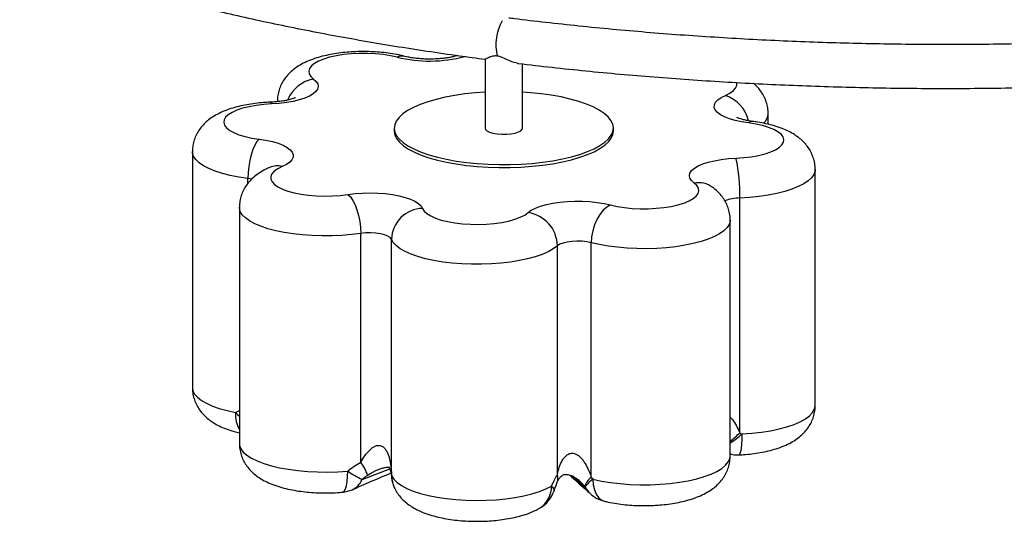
# Paper-space layout '_Dimétrica' of a CAD drawing. Header units: millimetres. Extents: x -1085 to -98, y -1054 to 279.
# Tile 2 of 8: x -889 to -574, y -1054 to -893. Entities that reach past the tile are written whole.
import ezdxf

# ---------------------------------------------------------------- set-up
doc = ezdxf.new("R2010")
doc.units = ezdxf.units.MM

psp = doc.layouts.new('_Dimétrica')

# ---------------------------------------------------------------- linework, layer by layer
at = {"color": 7, "linetype": 'Continuous', "lineweight": 25}
for p, q in [((-740.36, -905.92), (-740.36, -927.96)), ((-728.36, -927.96), (-728.36, -907.46)), ((-806.68, -919.34), (-806.68, -919.52)), ((-649.88, -926.75), (-649.88, -923.39)), ((-769.36, -927.96), (-769.36, -928.91)), ((-699.36, -928.91), (-699.36, -927.96)), ((-833.85, -935.47), (-833.85, -1010.89)), ((-634.87, -1016.63), (-634.87, -941.2)), ((-658.95, -1025.3), (-658.95, -950.3)), ((-818.85, -953.27), (-818.85, -1028.7)), ((-662.04, -1032.75), (-662.04, -957.33)), ((-780.07, -1034.69), (-780.07, -961.63)), ((-770.25, -1038.47), (-770.25, -963.47)), ((-717.25, -1038.64), (-717.25, -965.58)), ((-706.41, -1039.57), (-706.41, -964.57)), ((-662.04, -1032.16), (-661.31, -1032.27))]:
    psp.add_line(p, q, dxfattribs=at)
at = {"color": 8, "linetype": 'Continuous', "lineweight": 25}
for p, q in [((-814.85, -944.24), (-816.11, -944.04)), ((-816.11, -945.63), (-816.11, -944.04)), ((-820.08, -1018.83), (-818.85, -1018.16)), ((-779.63, -1040.23), (-770.75, -1036.85)), ((-712.7, -1039.01), (-708.36, -1042.65))]:
    psp.add_line(p, q, dxfattribs=at)
at = {"color": 7, "linetype": 'Continuous', "lineweight": 25, "flags": 128}
for points in [[(-768.44, -905.3), (-770.59, -904.83), (-772.92, -904.46), (-775.39, -904.21), (-777.94, -904.09), (-780.52, -904.09), (-783.07, -904.22), (-785.54, -904.47), (-787.86, -904.84), (-790, -905.32), (-791.9, -905.9), (-793.53, -906.57), (-794.85, -907.31), (-795.82, -908.11), (-796.44, -908.94), (-796.68, -909.8), (-796.54, -910.65), (-796.02, -911.5), (-795.14, -912.3)], [(-795.14, -912.3), (-794.3, -913.07), (-793.8, -913.86), (-793.65, -914.68), (-793.84, -915.49), (-794.38, -916.28), (-795.26, -917.04), (-796.46, -917.75), (-797.95, -918.39), (-799.7, -918.96), (-801.67, -919.44), (-803.83, -919.82), (-806.13, -920.09), (-808.53, -920.25)], [(-740.36, -916.47), (-743.4, -916.69), (-746.77, -917.05), (-750.02, -917.53), (-753.1, -918.11), (-756, -918.79), (-758.67, -919.57), (-761.09, -920.43), (-763.24, -921.37), (-765.09, -922.38), (-766.63, -923.44), (-767.84, -924.56), (-768.7, -925.7), (-769.21, -926.87), (-769.36, -928.05), (-769.15, -929.23), (-768.59, -930.4), (-767.67, -931.54), (-766.42, -932.65), (-764.83, -933.7), (-762.93, -934.7), (-760.74, -935.63), (-758.28, -936.48), (-755.57, -937.24), (-752.64, -937.91), (-749.53, -938.48), (-746.26, -938.93), (-742.87, -939.28), (-739.39, -939.51), (-735.86, -939.62), (-732.32, -939.61), (-728.79, -939.48), (-725.33, -939.23), (-721.95, -938.87), (-718.7, -938.4), (-715.62, -937.82), (-712.72, -937.13), (-712.72, -937.13)], [(-712.72, -937.13), (-710.05, -936.36), (-707.63, -935.49), (-705.48, -934.55), (-703.63, -933.54), (-702.09, -932.48), (-700.89, -931.37), (-700.02, -930.22), (-699.51, -929.05), (-699.36, -927.87), (-699.57, -926.69), (-700.13, -925.53), (-701.05, -924.38), (-702.31, -923.28), (-703.89, -922.22), (-705.79, -921.22), (-707.98, -920.29), (-710.44, -919.44), (-713.15, -918.68), (-716.08, -918.01), (-719.19, -917.45), (-722.46, -916.99), (-725.85, -916.65), (-728.36, -916.47)], [(-656.16, -926.32), (-658.38, -925.98), (-660.42, -925.53), (-662.25, -924.99), (-663.84, -924.37), (-665.14, -923.68), (-666.13, -922.94), (-666.79, -922.16), (-667.1, -921.35), (-667.07, -920.54), (-666.69, -919.73), (-665.96, -918.96), (-664.91, -918.22), (-663.56, -917.54)], [(-808.53, -920.25), (-811.06, -920.42), (-813.48, -920.71), (-815.75, -921.12), (-817.82, -921.63), (-819.63, -922.24), (-821.16, -922.93), (-822.37, -923.69), (-823.23, -924.5), (-823.72, -925.35), (-823.84, -926.2), (-823.58, -927.06), (-822.94, -927.89), (-821.94, -928.68), (-820.61, -929.42), (-818.96, -930.08), (-817.04, -930.65), (-814.89, -931.13), (-812.56, -931.49)], [(-740.36, -927.96), (-740.24, -928.37), (-739.75, -928.84), (-738.92, -929.26), (-737.81, -929.6), (-736.48, -929.83)], [(-736.48, -929.83), (-735.02, -929.95), (-733.52, -929.94), (-732.06, -929.81), (-730.76, -929.56), (-729.68, -929.21), (-728.89, -928.79), (-728.45, -928.31), (-728.36, -927.96)], [(-660.19, -937.56), (-657.67, -937.39), (-655.24, -937.1), (-652.97, -936.69), (-650.9, -936.18), (-649.09, -935.57), (-647.56, -934.88), (-646.35, -934.12), (-645.49, -933.31), (-645, -932.46), (-644.88, -931.61), (-645.14, -930.75), (-645.78, -929.92), (-646.78, -929.13), (-648.11, -928.39), (-649.76, -927.73), (-651.68, -927.16), (-653.83, -926.68), (-656.16, -926.32)], [(-769.36, -928.91), (-769.36, -929), (-769.15, -930.18), (-768.59, -931.34), (-767.67, -932.48), (-766.42, -933.59), (-764.83, -934.65), (-762.93, -935.64), (-760.74, -936.57), (-758.28, -937.42), (-755.57, -938.19), (-752.64, -938.85), (-749.53, -939.42), (-746.26, -939.88), (-742.87, -940.22), (-739.39, -940.45), (-735.86, -940.56), (-732.32, -940.55), (-728.79, -940.42), (-725.33, -940.18), (-721.95, -939.81), (-718.7, -939.34), (-715.62, -938.76), (-712.72, -938.08)], [(-712.72, -938.08), (-710.05, -937.3), (-707.63, -936.44), (-705.48, -935.5), (-703.63, -934.49), (-702.09, -933.42), (-700.89, -932.31), (-700.02, -931.16), (-699.51, -930), (-699.36, -928.91)], [(-812.56, -931.49), (-813.25, -932.28), (-813.92, -933.4), (-814.53, -934.81), (-815.07, -936.46), (-815.51, -938.27), (-815.84, -940.19), (-816.04, -942.14), (-816.11, -944.04)], [(-812.56, -931.49), (-810.34, -931.83), (-808.3, -932.28), (-806.47, -932.82), (-804.88, -933.44), (-803.58, -934.13), (-802.59, -934.87), (-801.93, -935.65), (-801.62, -936.46), (-801.65, -937.27), (-802.03, -938.08), (-802.76, -938.85), (-803.81, -939.59), (-805.17, -940.27)], [(-805.17, -940.27), (-806.59, -940.98), (-807.69, -941.76), (-808.43, -942.58), (-808.8, -943.43), (-808.79, -944.29), (-808.41, -945.14), (-807.65, -945.96), (-806.54, -946.74), (-805.1, -947.45), (-803.36, -948.09), (-801.36, -948.63), (-799.15, -949.07), (-796.76, -949.39), (-794.26, -949.6), (-791.69, -949.68), (-789.12, -949.63), (-786.59, -949.46), (-784.17, -949.17)], [(-673.58, -945.51), (-674.42, -944.74), (-674.92, -943.95), (-675.08, -943.13), (-674.88, -942.32), (-674.34, -941.53), (-673.46, -940.77), (-672.26, -940.06), (-670.78, -939.42), (-669.03, -938.85), (-667.05, -938.37), (-664.89, -937.99), (-662.59, -937.72), (-660.19, -937.56)], [(-700.28, -952.51), (-698.13, -952.98), (-695.8, -953.35), (-693.33, -953.6), (-690.78, -953.72), (-688.2, -953.72), (-685.65, -953.59), (-683.19, -953.34), (-680.86, -952.97), (-678.72, -952.49), (-676.82, -951.91), (-675.19, -951.24), (-673.87, -950.5), (-672.9, -949.71), (-672.28, -948.87), (-672.04, -948.01), (-672.18, -947.16), (-672.7, -946.31), (-673.58, -945.51)], [(-784.17, -949.17), (-781.87, -948.89), (-779.49, -948.72), (-777.05, -948.67), (-774.62, -948.73), (-772.23, -948.91), (-769.96, -949.21), (-767.83, -949.6), (-765.89, -950.1), (-764.19, -950.68), (-762.76, -951.34), (-761.62, -952.06), (-760.8, -952.83), (-760.33, -953.63)], [(-784.17, -949.17), (-783.37, -949.94), (-782.6, -951.05), (-781.89, -952.44), (-781.27, -954.08), (-780.76, -955.88), (-780.38, -957.79), (-780.14, -959.74), (-780.07, -961.63)], [(-726.6, -954.97), (-725.57, -954.23), (-724.24, -953.55), (-722.62, -952.94), (-720.77, -952.41), (-718.7, -951.98), (-716.47, -951.65), (-714.12, -951.43), (-711.7, -951.32), (-709.25, -951.34), (-706.84, -951.46), (-704.51, -951.7), (-702.31, -952.05), (-700.28, -952.51)], [(-700.28, -952.51), (-701.47, -953.2), (-702.62, -954.23), (-703.69, -955.56), (-704.62, -957.13), (-705.38, -958.89), (-705.95, -960.76), (-706.29, -962.68), (-706.41, -964.57)], [(-760.33, -953.63), (-759.82, -954.47), (-758.94, -955.28), (-757.72, -956.04), (-756.18, -956.72), (-754.35, -957.33), (-752.28, -957.84), (-750, -958.24), (-747.57, -958.53), (-745.04, -958.69), (-742.46, -958.73), (-739.9, -958.64), (-737.4, -958.43), (-735.02, -958.1), (-732.82, -957.65), (-730.83, -957.11), (-729.11, -956.47), (-727.69, -955.75), (-726.6, -954.97)], [(-770.25, -963.47), (-770.64, -962.94), (-771.39, -962.46), (-772.45, -962.05), (-773.77, -961.73), (-775.27, -961.52), (-776.88, -961.43), (-778.51, -961.47), (-780.07, -961.63)], [(-717.25, -965.58), (-718.55, -966.55), (-720.17, -967.46), (-722.09, -968.3), (-724.29, -969.06), (-726.74, -969.73), (-729.4, -970.3), (-732.24, -970.77), (-735.23, -971.13), (-738.32, -971.36), (-741.47, -971.48), (-744.65, -971.48), (-747.79, -971.35), (-750.88, -971.11), (-753.86, -970.75), (-756.69, -970.27), (-759.35, -969.69), (-761.78, -969.01), (-763.96, -968.25), (-765.87, -967.4), (-767.47, -966.49), (-768.74, -965.52), (-769.67, -964.51), (-770.25, -963.47)], [(-706.41, -964.57), (-707.81, -964.29), (-709.36, -964.12), (-710.99, -964.08), (-712.6, -964.16), (-714.11, -964.37), (-715.43, -964.69), (-716.5, -965.1), (-717.25, -965.58)], [(-770.16, -1039.12), (-769.49, -1040.17), (-768.45, -1041.19), (-767.07, -1042.17), (-765.35, -1043.08), (-763.32, -1043.92), (-761.01, -1044.67), (-758.45, -1045.33), (-755.68, -1045.88), (-752.73, -1046.32), (-749.65, -1046.65), (-746.47, -1046.85), (-743.25, -1046.92), (-740.02, -1046.87), (-736.83, -1046.69), (-733.73, -1046.39), (-730.76, -1045.97), (-727.95, -1045.43), (-725.35, -1044.79), (-722.99, -1044.06), (-720.91, -1043.23), (-719.14, -1042.33)]]:
    psp.add_lwpolyline(points, dxfattribs=at)
at = {"color": 8, "linetype": 'Continuous', "lineweight": 25, "flags": 128}
for points in [[(-663.56, -917.54), (-662.13, -916.83), (-661.03, -916.05), (-660.29, -915.23), (-659.92, -914.38), (-659.93, -913.52), (-659.96, -913.39)], [(-808.95, -919.69), (-808.77, -919.79), (-808.53, -920.25)], [(-654.91, -925.83), (-655.47, -925.89), (-656.16, -926.32)], [(-816.11, -944.04), (-819, -943.6), (-821.73, -943.07), (-824.25, -942.42), (-826.54, -941.69), (-828.55, -940.87), (-830.27, -939.99), (-831.67, -939.04), (-832.74, -938.04), (-833.45, -937.01), (-833.81, -935.96), (-833.85, -935.46)], [(-634.87, -941.2), (-634.92, -941.76), (-635.3, -942.81), (-636.04, -943.84), (-637.12, -944.83), (-638.55, -945.78), (-640.29, -946.66), (-642.32, -947.47), (-644.62, -948.2), (-647.15, -948.84), (-649.89, -949.37), (-652.8, -949.79), (-655.83, -950.1), (-658.95, -950.3)], [(-780.07, -961.63), (-783.03, -962.01), (-786.1, -962.27), (-789.24, -962.41), (-792.42, -962.43), (-795.57, -962.33), (-798.67, -962.11), (-801.68, -961.77), (-804.54, -961.32), (-807.23, -960.76), (-809.71, -960.1), (-811.94, -959.35), (-813.91, -958.52), (-815.57, -957.61), (-816.9, -956.66), (-817.9, -955.65), (-818.55, -954.62), (-818.83, -953.57), (-818.85, -953.27)], [(-662.04, -957.33), (-662.06, -957.68), (-662.37, -958.74), (-663.03, -959.77), (-664.05, -960.77), (-665.41, -961.73), (-667.09, -962.62), (-669.07, -963.45), (-671.32, -964.19), (-673.81, -964.85), (-676.52, -965.4), (-679.39, -965.85), (-682.4, -966.18), (-685.51, -966.4), (-688.67, -966.49), (-691.84, -966.46), (-694.98, -966.31), (-698.04, -966.05), (-701, -965.66), (-703.8, -965.17), (-706.41, -964.57)], [(-833.85, -1010.89), (-833.69, -1011.87), (-833.16, -1012.93), (-832.25, -1013.97), (-830.99, -1014.96), (-829.39, -1015.9), (-827.47, -1016.76), (-825.26, -1017.55), (-822.78, -1018.24), (-820.08, -1018.83)], [(-820.08, -1018.83), (-819.4, -1019.51), (-818.85, -1020.01)], [(-658.28, -1025.69), (-655.12, -1025.47), (-652.06, -1025.12), (-649.14, -1024.66), (-646.4, -1024.09), (-643.89, -1023.41), (-641.62, -1022.64), (-639.65, -1021.79), (-637.99, -1020.86), (-636.67, -1019.88), (-635.7, -1018.85), (-635.1, -1017.8), (-634.87, -1016.72), (-634.87, -1016.63)], [(-658.28, -1025.69), (-658.31, -1027.47), (-658.39, -1029.05), (-658.53, -1030.37), (-658.72, -1031.39), (-658.94, -1032.06), (-659.2, -1032.37), (-659.27, -1032.38)], [(-818.85, -1028.7), (-818.78, -1029.33), (-818.37, -1030.4), (-817.58, -1031.45), (-816.43, -1032.45), (-814.94, -1033.41), (-813.11, -1034.3), (-810.99, -1035.11), (-808.6, -1035.84), (-805.97, -1036.46), (-803.14, -1036.98), (-800.14, -1037.38), (-797.02, -1037.67), (-793.83, -1037.83), (-790.6, -1037.86), (-787.38, -1037.77), (-784.21, -1037.55)], [(-705.88, -1040.13), (-703.17, -1040.72), (-700.27, -1041.19), (-697.23, -1041.55), (-694.08, -1041.79), (-690.86, -1041.91), (-687.63, -1041.9), (-684.43, -1041.76), (-681.29, -1041.5), (-678.27, -1041.11), (-675.41, -1040.62), (-672.74, -1040.01), (-670.3, -1039.3), (-668.13, -1038.5), (-666.25, -1037.63), (-664.69, -1036.68), (-663.48, -1035.68), (-662.63, -1034.64), (-662.15, -1033.58), (-662.04, -1032.75)], [(-785.92, -1044.29), (-785.81, -1044.27), (-785.36, -1043.96), (-784.97, -1043.27), (-784.65, -1042.25), (-784.41, -1040.91), (-784.26, -1039.33), (-784.21, -1037.55)], [(-770.25, -1038.47), (-770.29, -1038.87), (-770.28, -1039.05)], [(-770.16, -1039.12), (-770.22, -1039.46), (-770.21, -1039.69)], [(-705.88, -1040.13), (-705.76, -1041.91), (-705.42, -1043.53), (-704.87, -1044.91), (-704.14, -1046.01), (-703.24, -1046.77), (-702.31, -1047.16)], [(-719.14, -1042.33), (-718.8, -1042.67), (-718.54, -1042.99), (-718.37, -1043.28), (-718.29, -1043.55), (-718.3, -1043.79), (-718.32, -1043.84)]]:
    psp.add_lwpolyline(points, dxfattribs=at)
at = {"color": 8, "linetype": 'Continuous', "lineweight": 25}
for centre, radius, start, end in [((-720.93, -901.42), 15.95, 150.8491, 192.7837), ((-766.84, -908.71), 3.77, 76.423, 115.306), ((-758.05, -862.13), 44.41, 256.4604, 284.5996), ((-793.21, -923.14), 11.01, 100.0907, 157.6189), ((-667.16, -928.28), 11.32, 13.5395, 71.4614), ((-654.29, -923.05), 4.43, 310.7411, 355.4291), ((-806.79, -946.07), 6.03, 74.3379, 112.5628), ((-672.27, -953.31), 7.91, 54.0578, 99.5554), ((-658.85, -963.43), 13.14, 90.4139, 111.7222), ((-809.7, -1019.38), 10.39, 176.9607, 208.3972), ((-676.85, -1007.66), 25.13, 306.1138, 315.4337), ((-674.16, -1008.4), 23.48, 301.0801, 312.5568), ((-661.02, -1030.54), 1.76, 234.4987, 260.4823), ((-785.4, -1037.79), 6.27, 294.6399, 337.1253), ((-761.39, -1039.13), 8.76, 179.8891, 204.449), ((-720.8, -1039.82), 3.74, 339.529, 18.3369), ((-727.02, -1042.66), 7.89, 302.3916, 2.3931), ((-701.33, -1038.97), 7.93, 207.6322, 227.3738)]:
    psp.add_arc(centre, radius, start, end, dxfattribs=at)
at = {"color": 7, "linetype": 'Continuous', "lineweight": 25}
for centre, radius, start, end in [((-709.76, -948.84), 50.84, 358.3548, 12.8153), ((-760.08, -963.8), 10.18, 91.3961, 178.1463), ((-728.17, -965.78), 10.93, 1.0511, 81.7168), ((-792.21, -1043.71), 15.13, 18.4405, 36.5765), ((-659.77, -1022.39), 10, 261.1362, 272.8711), ((-767.5, -1014.22), 28.7, 234.3801, 244.9919), ((-760.27, -1038.62), 10, 186.1393, 204.2926), ((-702.57, -1044.69), 6.41, 126.8845, 159.0798), ((-701, -1047.41), 8.77, 123.8118, 147.1), ((-786.81, -1034.33), 10, 275.1178, 293.671), ((-727.8, -1040.67), 10, 300.0391, 341.4765), ((-699.94, -1037.45), 10, 227.4035, 256.1717)]:
    psp.add_arc(centre, radius, start, end, dxfattribs=at)
for points, knots in [([(-972, -722.83), (-972.4, -723.17), (-974.22, -724.75), (-977.19, -727.63), (-980.87, -731.45), (-984.23, -735.33), (-987.27, -739.25), (-990, -743.22), (-992.39, -747.22), (-994.46, -751.24), (-996.2, -755.28), (-997.61, -759.33), (-998.69, -763.39), (-999.44, -767.45), (-999.88, -771.5), (-999.99, -775.54), (-999.78, -779.57), (-999.27, -783.6), (-998.43, -787.6), (-997.28, -791.6), (-995.82, -795.58), (-994.04, -799.55), (-991.94, -803.49), (-989.52, -807.42), (-986.78, -811.32), (-983.72, -815.19), (-980.35, -819.03), (-976.66, -822.82), (-972.67, -826.57), (-968.37, -830.27), (-963.78, -833.91), (-958.89, -837.5), (-953.72, -841.03), (-948.28, -844.49), (-942.55, -847.89), (-936.57, -851.23), (-930.31, -854.49), (-923.81, -857.69), (-917.05, -860.82), (-910.04, -863.87), (-902.79, -866.86), (-895.31, -869.76), (-887.59, -872.59), (-879.65, -875.35), (-871.5, -878.02), (-863.13, -880.61), (-854.55, -883.12), (-845.77, -885.55), (-836.81, -887.89), (-827.65, -890.14), (-818.32, -892.31), (-808.81, -894.38), (-799.14, -896.37), (-789.31, -898.26), (-779.32, -900.06), (-769.2, -901.76), (-758.94, -903.36), (-749.31, -904.77), (-743.05, -905.6), (-740.3, -905.96)], [0, 0, 0, 0, 0.005023, 0.023227, 0.041401, 0.05953, 0.077591, 0.095564, 0.113423, 0.131148, 0.148723, 0.166141, 0.183405, 0.200531, 0.217546, 0.234487, 0.251394, 0.268304, 0.285256, 0.302288, 0.319435, 0.33672, 0.354156, 0.371743, 0.389475, 0.407335, 0.425303, 0.443356, 0.461473, 0.479633, 0.497821, 0.516024, 0.53423, 0.552432, 0.570625, 0.588806, 0.606974, 0.625127, 0.643265, 0.661389, 0.679499, 0.697596, 0.71568, 0.733752, 0.751814, 0.769865, 0.787906, 0.805939, 0.823964, 0.841981, 0.859992, 0.877996, 0.895995, 0.913988, 0.931976, 0.94996, 0.96794, 0.985917, 1, 1, 1, 1]), ([(-730.11, -907.25), (-729.96, -907.27), (-726.26, -907.73), (-718.96, -908.56), (-708.17, -909.69), (-697.28, -910.72), (-686.32, -911.65), (-675.28, -912.47), (-664.18, -913.19), (-653.02, -913.8), (-641.82, -914.31), (-630.58, -914.72), (-619.31, -915.02), (-608.02, -915.21), (-596.72, -915.3), (-585.42, -915.28), (-574.12, -915.16), (-562.83, -914.93), (-551.57, -914.6), (-540.35, -914.16), (-529.16, -913.61), (-518.02, -912.96), (-506.94, -912.21), (-495.93, -911.35), (-484.99, -910.39), (-474.13, -909.33), (-463.37, -908.16), (-452.7, -906.9), (-442.14, -905.53), (-431.7, -904.07), (-421.39, -902.51), (-411.2, -900.85), (-401.16, -899.1), (-391.26, -897.25), (-381.52, -895.31), (-371.94, -893.28), (-362.52, -891.16), (-353.3, -888.94), (-346.42, -887.22), (-342.68, -886.21), (-341.89, -885.99)], [0, 0, 0, 0, 0.001206, 0.028745, 0.056281, 0.083815, 0.111345, 0.138872, 0.166397, 0.19392, 0.221441, 0.248961, 0.27648, 0.303998, 0.331516, 0.359033, 0.386551, 0.414068, 0.441587, 0.469106, 0.496626, 0.524147, 0.551671, 0.579196, 0.606724, 0.634254, 0.661787, 0.689324, 0.716865, 0.74441, 0.771959, 0.799514, 0.827074, 0.854641, 0.882215, 0.909796, 0.937385, 0.964983, 0.99259, 1, 1, 1, 1]), ([(-533.33, -899.79), (-533.41, -899.8), (-537.16, -900), (-544.64, -900.32), (-555.75, -900.73), (-566.89, -901.02), (-578.05, -901.21), (-589.23, -901.3), (-600.41, -901.28), (-611.58, -901.16), (-622.74, -900.93), (-633.88, -900.6), (-644.98, -900.17), (-656.04, -899.63), (-667.05, -898.98), (-678, -898.24), (-688.88, -897.39), (-699.68, -896.44), (-710.4, -895.39), (-720.83, -894.26), (-728.27, -893.39), (-732.17, -892.9), (-732.77, -892.82)], [0, 0, 0, 0, 0.0011778, 0.0563023, 0.1114298, 0.1665597, 0.2216914, 0.2768243, 0.3319578, 0.3870913, 0.4422241, 0.4973557, 0.5524854, 0.6076126, 0.6627368, 0.7178574, 0.7729736, 0.8280849, 0.8831905, 0.9382897, 0.9904778, 1, 1, 1, 1]), ([(-765.94, -905.05), (-766.38, -904.94), (-767.67, -904.62), (-769.91, -904.2), (-772.65, -903.83), (-775.42, -903.6), (-778.21, -903.49), (-780.99, -903.51), (-783.75, -903.65), (-786.47, -903.92), (-789.13, -904.31), (-791.74, -904.85), (-794.3, -905.55), (-796.72, -906.43), (-798.91, -907.47), (-800.79, -908.64), (-802.38, -909.91), (-803.71, -911.29), (-804.82, -912.81), (-805.69, -914.45), (-806.3, -916.19), (-806.65, -917.84), (-806.64, -918.89), (-806.64, -919.33)], [0, 0, 0, 0, 0.0286409, 0.0842856, 0.1382661, 0.1910905, 0.2432643, 0.2951832, 0.347177, 0.3995001, 0.4525499, 0.5068406, 0.5631014, 0.6223728, 0.6790684, 0.7295935, 0.7749261, 0.8170536, 0.8572477, 0.8962996, 0.9347035, 0.9727858, 1, 1, 1, 1]), ([(-749.15, -904.77), (-749.22, -904.79), (-749.51, -904.9), (-750.29, -905.11), (-751.47, -905.37), (-752.92, -905.6), (-754.56, -905.79), (-756.34, -905.9), (-758.2, -905.94), (-760.07, -905.89), (-761.88, -905.75), (-763.54, -905.54), (-764.91, -905.3), (-765.63, -905.13), (-765.94, -905.05)], [0, 0, 0, 0, 0.026364, 0.103509, 0.186074, 0.273383, 0.364443, 0.458174, 0.553542, 0.649582, 0.745202, 0.839356, 0.931077, 1, 1, 1, 1]), ([(-736.48, -904.95), (-736.7, -904.93), (-737.35, -904.88), (-738.52, -905.13), (-739.64, -905.62), (-740.31, -905.99), (-740.3, -905.94), (-740.3, -905.93)], [0, 0, 0, 0, 0.0945294, 0.2801109, 0.5890845, 0.9143336, 1, 1, 1, 1]), ([(-730.11, -907.23), (-730.4, -907.18), (-731.25, -907.05), (-732.87, -906.32), (-734.57, -905.49), (-735.79, -905.06), (-736.32, -904.97), (-736.48, -904.95)], [0, 0, 0, 0, 0.169881, 0.495686, 0.774354, 0.933345, 1, 1, 1, 1]), ([(-649.88, -923.41), (-649.88, -923.4), (-649.82, -922.75), (-650.01, -921.45), (-650.43, -919.62), (-651.15, -917.92), (-652.07, -916.36), (-653.2, -914.96), (-654.05, -914.08), (-654.53, -913.71), (-654.54, -913.7)], [0, 0, 0, 0, 0.0027889, 0.1722149, 0.3368225, 0.4986921, 0.6602697, 0.8244186, 0.9948334, 1, 1, 1, 1]), ([(-800.93, -918.23), (-800.95, -918.24), (-800.98, -918.26), (-801.35, -918.43), (-801.98, -918.65), (-802.9, -918.91), (-804.09, -919.17), (-805.53, -919.4), (-807.17, -919.59), (-808.35, -919.65), (-808.95, -919.69)], [0, 0, 0, 0, 0.091825, 0.198575, 0.312728, 0.435603, 0.56712, 0.706212, 0.851296, 1, 1, 1, 1]), ([(-808.95, -919.69), (-809.43, -919.71), (-810.84, -919.78), (-813.15, -919.99), (-815.83, -920.36), (-818.45, -920.87), (-821.01, -921.54), (-823.53, -922.41), (-825.82, -923.46), (-827.8, -924.65), (-829.41, -925.91), (-830.76, -927.29), (-831.89, -928.79), (-832.79, -930.42), (-833.42, -932.15), (-833.8, -933.85), (-833.81, -934.96), (-833.82, -935.46)], [0, 0, 0, 0, 0.040015, 0.115794, 0.192454, 0.270761, 0.351703, 0.436706, 0.527435, 0.601489, 0.667765, 0.729174, 0.787642, 0.844369, 0.900102, 0.955331, 1, 1, 1, 1]), ([(-654.91, -925.83), (-655.19, -925.79), (-656.01, -925.68), (-657.21, -925.45), (-658.35, -925.18), (-659.16, -924.92), (-659.65, -924.73), (-659.86, -924.62), (-659.83, -924.63), (-659.83, -924.64)], [0, 0, 0, 0, 0.106722, 0.303845, 0.494192, 0.655768, 0.806954, 0.949663, 1, 1, 1, 1]), ([(-634.9, -941.2), (-634.89, -941.04), (-634.85, -940.23), (-635.08, -938.8), (-635.58, -936.99), (-636.35, -935.32), (-637.33, -933.81), (-638.5, -932.43), (-639.87, -931.19), (-641.45, -930.05), (-643.29, -929), (-645.46, -928.05), (-647.9, -927.22), (-650.54, -926.55), (-652.89, -926.1), (-654.37, -925.9), (-654.91, -925.83)], [0, 0, 0, 0, 0.017364, 0.084105, 0.149112, 0.213264, 0.277559, 0.343201, 0.411765, 0.485382, 0.566694, 0.657704, 0.756068, 0.853131, 0.946416, 1, 1, 1, 1]), ([(-809.11, -940.5), (-809.52, -940.69), (-810.65, -941.19), (-812.3, -942.13), (-813.99, -943.36), (-815.41, -944.7), (-816.6, -946.17), (-817.56, -947.76), (-818.27, -949.47), (-818.75, -951.31), (-818.81, -952.59), (-818.84, -953.25)], [0, 0, 0, 0, 0.083472, 0.226079, 0.352314, 0.468209, 0.577833, 0.683718, 0.787441, 0.890012, 1, 1, 1, 1]), ([(-808.89, -940.41), (-808.89, -940.4), (-808.86, -940.39), (-809, -940.45), (-809.11, -940.5)], [0, 0, 0, 0, 0.2643868, 1, 1, 1, 1]), ([(-662.08, -957.33), (-662.07, -957.11), (-662.03, -956.25), (-662.28, -954.77), (-662.81, -952.97), (-663.59, -951.32), (-664.59, -949.81), (-665.78, -948.45), (-666.82, -947.51), (-667.46, -947.02), (-667.63, -946.9)], [0, 0, 0, 0, 0.052516, 0.203374, 0.350441, 0.495753, 0.641599, 0.790758, 0.946897, 1, 1, 1, 1]), ([(-833.81, -1010.88), (-833.82, -1011.11), (-833.86, -1011.98), (-833.61, -1013.46), (-833.08, -1015.26), (-832.29, -1016.91), (-831.29, -1018.41), (-830.11, -1019.77), (-828.72, -1021.01), (-827.12, -1022.14), (-825.25, -1023.18), (-823.05, -1024.12), (-820.9, -1024.85), (-819.42, -1025.21), (-818.85, -1025.34)], [0, 0, 0, 0, 0.0285959, 0.1091041, 0.187593, 0.2651499, 0.3429977, 0.4226215, 0.5059807, 0.5957154, 0.6950466, 0.8061536, 0.925514, 1, 1, 1, 1]), ([(-659.27, -1032.38), (-658.78, -1032.35), (-657.37, -1032.27), (-655.08, -1032.04), (-652.41, -1031.65), (-649.8, -1031.11), (-647.24, -1030.41), (-644.82, -1029.53), (-642.63, -1028.48), (-640.75, -1027.32), (-639.17, -1026.05), (-637.84, -1024.66), (-636.73, -1023.15), (-635.86, -1021.51), (-635.25, -1019.76), (-634.91, -1018.12), (-634.91, -1017.07), (-634.91, -1016.64)], [0, 0, 0, 0, 0.040616, 0.117627, 0.195629, 0.275461, 0.358195, 0.445363, 0.528688, 0.602926, 0.669547, 0.731467, 0.790551, 0.847961, 0.904421, 0.96041, 1, 1, 1, 1]), ([(-818.82, -1028.7), (-818.83, -1028.82), (-818.88, -1029.58), (-818.66, -1030.97), (-818.18, -1032.79), (-817.43, -1034.46), (-816.46, -1035.99), (-815.3, -1037.38), (-813.95, -1038.63), (-812.39, -1039.77), (-810.56, -1040.83), (-808.42, -1041.79), (-805.99, -1042.63), (-803.37, -1043.31), (-800.66, -1043.83), (-797.91, -1044.2), (-795.14, -1044.44), (-792.36, -1044.54), (-789.58, -1044.53), (-787.43, -1044.42), (-786.22, -1044.32), (-785.91, -1044.29)], [0, 0, 0, 0, 0.00889, 0.056323, 0.10249, 0.148005, 0.193569, 0.240021, 0.288458, 0.340358, 0.397582, 0.461646, 0.531195, 0.600204, 0.666535, 0.730714, 0.793508, 0.855521, 0.917226, 0.979015, 1, 1, 1, 1]), ([(-780.07, -1034.69), (-779.65, -1033.99), (-779.22, -1033.3), (-778.28, -1031.99), (-777.78, -1031.37), (-776.92, -1030.54), (-776.62, -1030.28), (-775.98, -1029.83), (-775.65, -1029.64), (-774.93, -1029.38), (-774.56, -1029.31), (-774, -1029.35), (-773.81, -1029.38), (-773.46, -1029.5), (-773.29, -1029.58), (-772.97, -1029.77), (-772.82, -1029.88), (-772.54, -1030.14), (-772.41, -1030.28), (-772.17, -1030.59), (-772.06, -1030.75), (-771.85, -1031.08), (-771.76, -1031.25), (-771.49, -1031.77), (-771.35, -1032.14), (-771.08, -1032.89), (-770.97, -1033.28), (-770.68, -1034.45), (-770.55, -1035.24), (-770.35, -1036.84), (-770.29, -1037.65), (-770.25, -1038.47)], [0, 0, 0, 0, 0.125, 0.125, 0.25, 0.25, 0.3125, 0.3125, 0.375, 0.375, 0.4375, 0.4375, 0.46875, 0.46875, 0.5, 0.5, 0.53125, 0.53125, 0.5625, 0.5625, 0.59375, 0.59375, 0.625, 0.625, 0.6875, 0.6875, 0.75, 0.75, 0.875, 0.875, 1, 1, 1, 1]), ([(-784.21, -1037.55), (-783.57, -1036.98), (-782.89, -1036.47), (-781.5, -1035.53), (-780.79, -1035.1), (-780.07, -1034.69)], [0, 0, 0, 0, 0.5, 0.5, 1, 1, 1, 1]), ([(-717.25, -1038.64), (-717.09, -1037.86), (-716.89, -1037.08), (-716.38, -1035.57), (-716.07, -1034.83), (-715.46, -1033.8), (-715.24, -1033.47), (-714.73, -1032.87), (-714.45, -1032.59), (-713.8, -1032.14), (-713.44, -1031.97), (-712.85, -1031.85), (-712.65, -1031.83), (-712.25, -1031.84), (-712.06, -1031.87), (-711.67, -1031.97), (-711.48, -1032.04), (-711.12, -1032.21), (-710.94, -1032.31), (-710.6, -1032.53), (-710.44, -1032.65), (-710.13, -1032.91), (-709.98, -1033.05), (-709.56, -1033.48), (-709.3, -1033.78), (-708.81, -1034.43), (-708.58, -1034.77), (-707.95, -1035.82), (-707.59, -1036.54), (-706.94, -1038.03), (-706.66, -1038.79), (-706.41, -1039.57)], [0, 0, 0, 0, 0.125, 0.125, 0.25, 0.25, 0.3125, 0.3125, 0.375, 0.375, 0.4375, 0.4375, 0.46875, 0.46875, 0.5, 0.5, 0.53125, 0.53125, 0.5625, 0.5625, 0.59375, 0.59375, 0.625, 0.625, 0.6875, 0.6875, 0.75, 0.75, 0.875, 0.875, 1, 1, 1, 1]), ([(-702.33, -1047.16), (-701.88, -1047.26), (-700.58, -1047.57), (-698.33, -1047.97), (-695.59, -1048.31), (-692.81, -1048.52), (-690.03, -1048.61), (-687.25, -1048.57), (-684.5, -1048.4), (-681.79, -1048.11), (-679.13, -1047.69), (-676.53, -1047.13), (-673.98, -1046.4), (-671.58, -1045.48), (-669.44, -1044.41), (-667.62, -1043.23), (-666.08, -1041.94), (-664.79, -1040.53), (-663.72, -1038.99), (-662.89, -1037.33), (-662.32, -1035.51), (-662.03, -1033.95), (-662.07, -1033.01), (-662.08, -1032.74)], [0, 0, 0, 0, 0.0288171, 0.0846372, 0.1388962, 0.1920873, 0.2446974, 0.2971128, 0.3496444, 0.402573, 0.4563148, 0.511419, 0.5686711, 0.6291739, 0.6854897, 0.7353671, 0.7804187, 0.8225182, 0.8628423, 0.9021228, 0.9408192, 0.9835463, 1, 1, 1, 1]), ([(-772.93, -1036.57), (-772.69, -1036.49), (-772.22, -1036.34), (-771.6, -1036.24), (-771.18, -1036.24), (-770.93, -1036.28), (-771.01, -1036.26), (-771.02, -1036.26), (-771.14, -1036.15), (-770.97, -1036.33), (-770.76, -1036.75), (-770.52, -1037.5), (-770.35, -1038.29), (-770.3, -1038.88), (-770.29, -1039.05)], [0, 0, 0, 0, 0.058729, 0.116443, 0.175667, 0.236962, 0.308399, 0.403927, 0.513359, 0.630432, 0.728334, 0.836828, 0.95076, 1, 1, 1, 1]), ([(-782.78, -1043.49), (-780.83, -1042.63), (-776.74, -1040.83), (-772.58, -1039.06), (-770.41, -1038.13)], [0, 0, 0, 0, 0.4786136, 1, 1, 1, 1]), ([(-777.86, -1038.92), (-778.16, -1039.1), (-778.46, -1039.29), (-779.05, -1039.72), (-779.34, -1039.96), (-779.63, -1040.23)], [0, 0, 0, 0, 0.5, 0.5, 1, 1, 1, 1]), ([(-770.27, -1039.04), (-770.27, -1039.08), (-770.26, -1039.3), (-770.23, -1039.52), (-770.21, -1039.69)], [0, 0, 0, 0, 0.2122328, 1, 1, 1, 1]), ([(-719.14, -1042.33), (-718.8, -1041.63), (-718.47, -1040.98), (-717.84, -1039.76), (-717.53, -1039.19), (-717.25, -1038.64)], [0, 0, 0, 0, 0.5, 0.5, 1, 1, 1, 1]), ([(-718.32, -1043.85), (-718.3, -1043.79), (-718.12, -1043.25), (-717.77, -1042.33), (-717.45, -1041.53), (-717.3, -1041.14)], [0, 0, 0, 0, 0.051006, 0.543534, 1, 1, 1, 1]), ([(-717.3, -1041.14), (-717.14, -1040.77), (-716.82, -1040.08), (-716.19, -1039.3), (-715.63, -1038.88), (-715.2, -1038.69), (-714.7, -1038.59), (-714.17, -1038.6), (-713.51, -1038.71), (-712.67, -1038.99), (-711.72, -1039.48), (-711.13, -1039.93), (-710.83, -1040.15)], [0, 0, 0, 0, 0.179651, 0.341361, 0.491385, 0.5893, 0.666499, 0.711873, 0.762754, 0.8288, 0.914834, 1, 1, 1, 1]), ([(-713.37, -1038.78), (-711.7, -1040.27), (-709.45, -1042.27), (-707.27, -1044.29), (-706.71, -1044.81)], [0, 0, 0, 0, 0.742407, 1, 1, 1, 1]), ([(-769.38, -1042.74), (-769.1, -1043.3), (-768.54, -1044.4), (-767.44, -1045.85), (-766.17, -1047.16), (-764.71, -1048.35), (-763, -1049.44), (-760.99, -1050.45), (-758.68, -1051.34), (-756.13, -1052.09), (-753.44, -1052.68), (-750.71, -1053.12), (-747.95, -1053.41), (-745.17, -1053.57), (-742.39, -1053.61), (-739.62, -1053.52), (-736.88, -1053.31), (-734.18, -1052.97), (-731.55, -1052.5), (-728.97, -1051.87), (-726.44, -1051.06), (-724.39, -1050.2), (-723.2, -1049.55), (-722.8, -1049.32)], [0, 0, 0, 0, 0.037566, 0.073982, 0.111645, 0.151508, 0.194942, 0.243417, 0.297151, 0.352636, 0.406209, 0.457819, 0.50808, 0.557532, 0.606587, 0.655586, 0.704778, 0.754479, 0.805118, 0.857279, 0.911808, 0.969805, 1, 1, 1, 1])]:
    psp.add_open_spline(points, degree=3, knots=knots, dxfattribs=at)
at = {"color": 8, "linetype": 'Continuous', "lineweight": 25}
for points, knots in [([(-662.04, -1020.33), (-661.79, -1020.57), (-661.06, -1021.31), (-660.02, -1023.07), (-659.31, -1024.55), (-658.95, -1025.3)], [0, 0, 0, 0, 0.202279, 0.597185, 1, 1, 1, 1]), ([(-772.93, -1036.57), (-773, -1036.59), (-774.26, -1036.9), (-775.88, -1037.8), (-777.34, -1038.62), (-777.86, -1038.92)], [0, 0, 0, 0, 0.0343554, 0.6520761, 1, 1, 1, 1]), ([(-708.55, -1042.4), (-708.95, -1041.94), (-709.62, -1041.13), (-710.48, -1040.45), (-710.84, -1040.17)], [0, 0, 0, 0, 0.583685, 1, 1, 1, 1])]:
    psp.add_open_spline(points, degree=3, knots=knots, dxfattribs=at)
at = {"color": 7, "linetype": 'Continuous', "lineweight": 25}
for points in [[(-658.95, -1025.3), (-658.72, -1025.42), (-658.5, -1025.55), (-658.28, -1025.69)], [(-770.25, -1038.47), (-770.22, -1038.68), (-770.19, -1038.9), (-770.16, -1039.12)], [(-706.41, -1039.57), (-706.23, -1039.75), (-706.05, -1039.94), (-705.88, -1040.13)], [(-708.36, -1042.65), (-708.42, -1042.57), (-708.49, -1042.48), (-708.55, -1042.4)]]:
    psp.add_open_spline(points, degree=3, dxfattribs=at)

doc.saveas('drawing.dxf')
